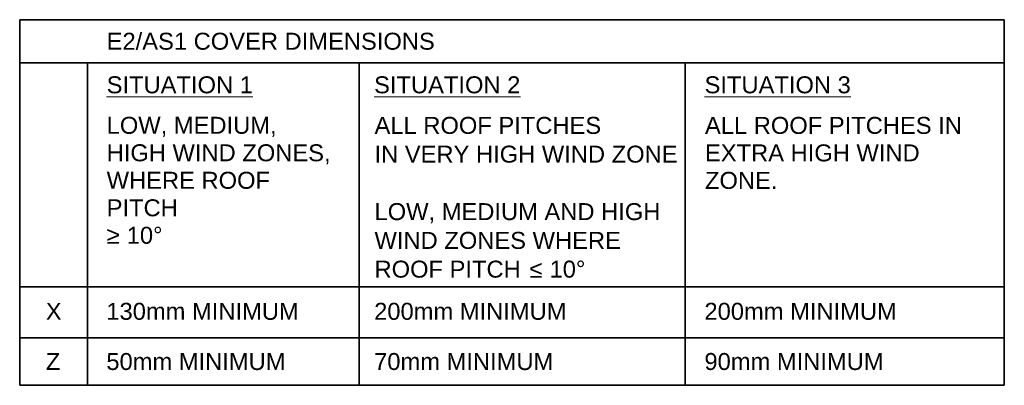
# Model space of a CAD drawing. Header units: millimetres. Extents: x -1220 to 781, y 2425 to 7101.
# Tile 1 of 2: x 201 to 781, y 2425 to 2640. Entities that reach past the tile are written whole.
import ezdxf

# ---------------------------------------------------------------- set-up
doc = ezdxf.new("R2010")
doc.units = ezdxf.units.MM
doc.layers.add('A-DETL-MEDM', color=33, linetype='Continuous', lineweight=35)
doc.layers.add('G-ANNO-TEXT', color=231, linetype='Continuous', lineweight=9)
doc.styles.add('Arial_1', font='arial.ttf', dxfattribs={"height": 10})

msp = doc.modelspace()

# ---------------------------------------------------------------- linework, layer by layer
at = {"layer": 'A-DETL-MEDM'}
for p, q in [((200.91, 2640.09), (780.91, 2640.09)), ((200.91, 2424.59), (200.91, 2640.09)), ((200.91, 2640.09), (780.91, 2640.09)), ((200.91, 2614.59), (200.91, 2640.09)), ((780.91, 2640.09), (780.91, 2424.59)), ((780.91, 2640.09), (780.91, 2614.59)), ((780.91, 2614.59), (200.91, 2614.59)), ((240.91, 2614.59), (200.91, 2614.59)), ((200.91, 2614.59), (200.91, 2424.59)), ((240.91, 2614.59), (240.91, 2482.59)), ((780.91, 2614.59), (240.91, 2614.59)), ((240.91, 2614.59), (240.91, 2424.59)), ((400.91, 2614.59), (240.91, 2614.59)), ((240.91, 2424.59), (240.91, 2614.59)), ((400.91, 2424.59), (400.91, 2614.59)), ((400.91, 2614.59), (592.91, 2614.59)), ((400.91, 2424.59), (400.91, 2614.59)), ((592.91, 2614.59), (592.91, 2424.59)), ((780.91, 2482.59), (780.91, 2614.59)), ((780.91, 2482.59), (200.91, 2482.59)), ((200.91, 2482.59), (200.91, 2452.59)), ((240.91, 2482.59), (780.91, 2482.59)), ((780.91, 2452.59), (780.91, 2482.59)), ((200.91, 2452.59), (780.91, 2452.59)), ((780.91, 2424.59), (200.91, 2424.59)), ((200.91, 2424.59), (240.91, 2424.59)), ((240.91, 2424.59), (400.91, 2424.59)), ((592.91, 2424.59), (400.91, 2424.59))]:
    msp.add_line(p, q, dxfattribs=at)

# ---------------------------------------------------------------- texts
at = {"layer": 'G-ANNO-TEXT', "color": 7, "char_height": 10, "attachment_point": 1, "style": 'Arial_1'}
for s, insert, width in [('E2/AS1 COVER DIMENSIONS', (252.14, 2632.4), 238.9029), ('\\LSITUATION 1', (252.14, 2606.71), 106.2236), ('\\LSITUATION 2', (409.68, 2606.71), 106.2236), ('\\LSITUATION 3', (604.34, 2606.71), 106.2236), ('LOW, MEDIUM,', (252.14, 2582.84), 123.4599), ('ALL ROOF PITCHES', (409.93, 2582.79), 164.7468), ('ALL ROOF PITCHES IN', (604.58, 2582.79), 186.7932), ('HIGH WIND ZONES,', (252.14, 2566.64), 163.1434), ('IN VERY HIGH WIND ZONE', (409.93, 2565.85), 220.4641), ('EXTRA HIGH WIND ', (604.58, 2566.59), 161.54), ('WHERE ROOF ', (252.14, 2550.43), 123.8607), ('ZONE.', (604.58, 2550.38), 52.5105), ('PITCH', (252.14, 2534.22), 51.7088), ('LOW, MEDIUM AND HIGH', (409.93, 2531.96), 207.6371), ('≥', (252.14, 2518.02), 9.6202), (' 10°', (260.08, 2518.02), 30.865), ('WIND ZONES WHERE', (409.93, 2515.01), 180.3797), ('ROOF PITCH ', (409.93, 2498.07), 110.6329), ('≤', (501.21, 2498.07), 9.6203), (' 10°', (509.15, 2498.07), 30.865), ('X', (216.29, 2473.21), 11.6245), ('130mm MINIMUM', (251.95, 2473.21), 139.0928), ('200mm MINIMUM', (409.7, 2473.21), 139.0928), ('200mm MINIMUM', (604.26, 2473.21), 139.0928), ('Z', (216.29, 2443.63), 10.4219), ('50mm MINIMUM', (251.95, 2443.63), 129.4725), ('70mm MINIMUM', (409.7, 2443.63), 129.4725), ('90mm MINIMUM', (604.26, 2443.63), 129.4725)]:
    msp.add_mtext(s, dxfattribs=dict(at, insert=insert, width=width))

doc.saveas('drawing.dxf')
